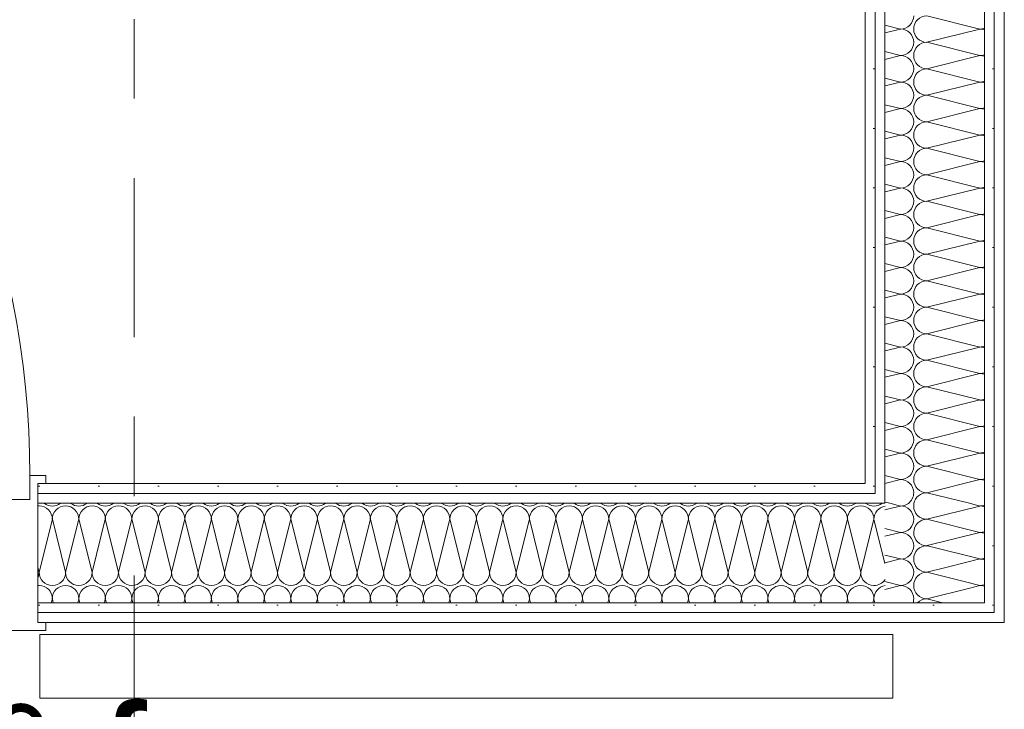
# Model space of a CAD drawing. Header units: metres. Extents: x -167 to 262, y -186 to 508.
# Tile 144 of 207: x 42.608 to 43.846, y 38.923 to 39.791. Entities that reach past the tile are written whole.
import ezdxf
from ezdxf.enums import TextEntityAlignment as Align

# ---------------------------------------------------------------- set-up
doc = ezdxf.new("R2010")
doc.units = ezdxf.units.M
doc.header["$MEASUREMENT"] = 0
doc.linetypes.add('Raster', pattern=[0.4, 0.2, -0.1, 0, -0.1])
for name, color, linetype in [('10 Wand außen', 7, 'Continuous'), ('50 Staffage', 7, 'Continuous'), ('60 Auffüllung', 7, 'Continuous'), ('90 Achsraster', 7, 'Continuous'), ('94 Genehmigungsplanung Bemaßung', 7, 'Continuous')]:
    doc.layers.add(name, color=color, linetype=linetype)
doc.styles.add('ERSTELLTER_STIL_1', font='arial.ttf')
doc.styles.add('ERSTELLTER_STIL_2', font='arial.ttf')
doc.dimstyles.new('ERSTELLTER_STIL__1', dxfattribs={"dimtxt": 0.25, "dimasz": 0.19, "dimexe": 0.18, "dimexo": 0.1, "dimgap": 0, "dimtad": 1, "dimtih": 1, "dimtoh": 1, "dimzin": 0, "dimdsep": 46, "dimtxsty": 'ERSTELLTER_STIL_1', "dimblk": 'ARROWHEAD_6', "dimblk1": 'ARROWHEAD_6', "dimblk2": 'ARROWHEAD_6', "dimcen": 0.09, "dimclrd": 7, "dimclre": 7, "dimclrt": 7, "dimazin": 0, "dimtfac": 1, "dimtdec": 4, "dimtmove": 0, "dimatfit": 3, "dimfxl": 1, "dimtolj": 1, "dimtzin": 0, "dimarcsym": 0})
pattern_1 = [(0, (27236.132094, 33357.27905), (0, 0.075), [0, -0.075])]

# ---------------------------------------------------------------- blocks, each defined once
blk = doc.blocks.new('*X92', base_point=(27236.1321, 33357.279))
at = {"layer": '10 Wand außen', "color": 8, "linetype": 'Continuous', "lineweight": 18}
for p, q in [((43.7026, 39.1758), (43.696, 39.1742)), ((43.7154, 39.1457), (43.696, 39.1506)), ((43.7154, 39.1457), (43.696, 39.1409)), ((43.7492, 39.1292), (43.7488, 39.129)), ((43.7496, 39.1288), (43.7488, 39.129)), ((43.7154, 39.1124), (43.696, 39.1172)), ((43.7154, 39.1124), (43.696, 39.1075)), ((43.7759, 39.1025), (43.7488, 39.0957)), ((43.794, 39.0844), (43.7488, 39.0957)), ((43.7154, 39.079), (43.696, 39.0839)), ((43.7154, 39.079), (43.696, 39.0742)), ((43.8026, 39.0758), (43.7488, 39.0624)), ((43.7688, 39.0574), (43.7488, 39.0624))]:
    blk.add_line(p, q, dxfattribs=at)
for centre, start, end in [((43.7154, 39.1624), 270, 316.4583), ((43.7154, 39.129), 0, 90), ((43.7488, 39.1457), 177.9732, 180), ((43.7488, 39.1457), 180, 270), ((43.7154, 39.129), 270, 0), ((43.7488, 39.1124), 90, 180), ((43.7154, 39.0957), 0, 90), ((43.7488, 39.1124), 180, 270), ((43.7154, 39.0957), 270, 0), ((43.7488, 39.079), 90, 180), ((43.7154, 39.0624), 0, 90), ((43.7488, 39.079), 180, 270), ((43.7154, 39.0624), 342.5002, 0), ((43.7488, 39.0457), 90, 135.6293)]:
    blk.add_arc(centre, 0.0167, start, end, dxfattribs=at)
blk = doc.blocks.new('*X93', base_point=(27236.1321, 33357.279))
at = {"layer": '10 Wand außen', "color": 8, "linetype": 'Continuous', "lineweight": 18}
for p, q in [((43.7154, 39.179), (43.7021, 39.1824)), ((43.8154, 39.179), (43.8021, 39.1824)), ((43.7154, 39.179), (43.7026, 39.1758)), ((43.8154, 39.179), (43.7488, 39.1624)), ((43.8154, 39.1457), (43.7488, 39.1624)), ((43.8154, 39.1457), (43.7492, 39.1292)), ((43.8154, 39.1124), (43.7496, 39.1288)), ((43.8154, 39.1124), (43.7759, 39.1025)), ((43.8154, 39.079), (43.794, 39.0844)), ((43.8154, 39.079), (43.8026, 39.0758))]:
    blk.add_line(p, q, dxfattribs=at)
for centre, start, end in [((43.7154, 39.1957), 270, 306.8028), ((43.7488, 39.179), 168.5041, 180), ((43.7154, 39.1624), 0, 90), ((43.7488, 39.179), 180, 270), ((43.8154, 39.1957), 270, 289.6756), ((43.8154, 39.1624), 70.3244, 90), ((43.7154, 39.1624), 316.4583, 0), ((43.7488, 39.1457), 90, 177.9732), ((43.8154, 39.1624), 270, 289.6756), ((43.8154, 39.129), 70.3244, 90), ((43.8154, 39.129), 270, 289.6756), ((43.8154, 39.0957), 70.3244, 90), ((43.8154, 39.0957), 270, 289.6756), ((43.8154, 39.0624), 70.3244, 90)]:
    blk.add_arc(centre, 0.0167, start, end, dxfattribs=at)
blk = doc.blocks.new('*X94', base_point=(27236.1321, 33357.279))
at = {"layer": '10 Wand außen', "color": 8, "linetype": 'Continuous', "lineweight": 18}
for p, q in [((43.8154, 39.779), (43.7488, 39.7957)), ((43.7154, 39.779), (43.696, 39.7839)), ((43.7154, 39.779), (43.696, 39.7742)), ((43.8154, 39.779), (43.7488, 39.7624)), ((43.7154, 39.7457), (43.696, 39.7506)), ((43.8154, 39.7457), (43.7488, 39.7624)), ((43.7154, 39.7457), (43.696, 39.7409)), ((43.8154, 39.7457), (43.7488, 39.729)), ((43.8154, 39.7124), (43.7488, 39.729)), ((43.7154, 39.7124), (43.696, 39.7172)), ((43.7154, 39.7124), (43.696, 39.7075)), ((43.8154, 39.7124), (43.7488, 39.6957)), ((43.8154, 39.679), (43.7488, 39.6957)), ((43.7154, 39.679), (43.696, 39.6839)), ((43.7154, 39.679), (43.696, 39.6742)), ((43.8154, 39.679), (43.7488, 39.6624)), ((43.8154, 39.6457), (43.7488, 39.6624)), ((43.7154, 39.6457), (43.696, 39.6506)), ((43.7154, 39.6457), (43.696, 39.6409)), ((43.8154, 39.6457), (43.7488, 39.629)), ((43.8154, 39.6124), (43.7488, 39.629)), ((43.7154, 39.6124), (43.696, 39.6172)), ((43.7154, 39.6124), (43.696, 39.6075)), ((43.8154, 39.6124), (43.7488, 39.5957)), ((43.8154, 39.579), (43.7488, 39.5957)), ((43.7154, 39.579), (43.696, 39.5839)), ((43.7154, 39.579), (43.696, 39.5742)), ((43.8154, 39.579), (43.7488, 39.5624)), ((43.8154, 39.5457), (43.7488, 39.5624)), ((43.7154, 39.5457), (43.696, 39.5506)), ((43.7154, 39.5457), (43.696, 39.5409)), ((43.8154, 39.5457), (43.7488, 39.529)), ((43.8154, 39.5124), (43.7488, 39.529)), ((43.7154, 39.5124), (43.696, 39.5172)), ((43.7154, 39.5124), (43.696, 39.5075)), ((43.8154, 39.5124), (43.7488, 39.4957)), ((43.8154, 39.479), (43.7488, 39.4957)), ((43.7154, 39.479), (43.696, 39.4839)), ((43.7154, 39.479), (43.696, 39.4742)), ((43.8154, 39.479), (43.7488, 39.4624)), ((43.8154, 39.4457), (43.7488, 39.4624)), ((43.7154, 39.4457), (43.696, 39.4506)), ((43.7154, 39.4457), (43.696, 39.4409)), ((43.8154, 39.4457), (43.7488, 39.429)), ((43.8154, 39.4124), (43.7488, 39.429)), ((43.7154, 39.4124), (43.696, 39.4172)), ((43.7154, 39.4124), (43.696, 39.4075)), ((43.8154, 39.4124), (43.7488, 39.3957)), ((43.8154, 39.379), (43.7488, 39.3957)), ((43.7154, 39.379), (43.696, 39.3839)), ((43.7154, 39.379), (43.696, 39.3742)), ((43.8154, 39.379), (43.7488, 39.3624)), ((43.8154, 39.3457), (43.7488, 39.3624)), ((43.7154, 39.3457), (43.696, 39.3506)), ((43.7154, 39.3457), (43.696, 39.3409)), ((43.8154, 39.3457), (43.7488, 39.329)), ((43.7154, 39.3124), (43.696, 39.3172)), ((43.8154, 39.3124), (43.7488, 39.329)), ((43.7154, 39.3124), (43.696, 39.3075)), ((43.8154, 39.3124), (43.7488, 39.2957)), ((43.8154, 39.279), (43.7488, 39.2957)), ((43.7154, 39.279), (43.696, 39.2839)), ((43.7154, 39.279), (43.696, 39.2742)), ((43.8154, 39.279), (43.7488, 39.2624)), ((43.8154, 39.2457), (43.7488, 39.2624)), ((43.7154, 39.2457), (43.696, 39.2506)), ((43.7154, 39.2457), (43.696, 39.2409)), ((43.8154, 39.2457), (43.7488, 39.229)), ((43.8154, 39.2124), (43.7488, 39.229)), ((43.7154, 39.2124), (43.696, 39.2172)), ((43.7154, 39.2124), (43.696, 39.2075)), ((43.8154, 39.2124), (43.7488, 39.1957)), ((43.8021, 39.1824), (43.7488, 39.1957)), ((43.7021, 39.1824), (43.696, 39.1839))]:
    blk.add_line(p, q, dxfattribs=at)
for centre, start, end in [((43.7154, 39.7957), 270, 0), ((43.7488, 39.779), 90, 180), ((43.7154, 39.7624), 0, 90), ((43.7488, 39.779), 180, 270), ((43.8154, 39.7957), 270, 289.6756), ((43.8154, 39.7624), 70.3244, 90), ((43.7154, 39.7624), 270, 0), ((43.7488, 39.7457), 90, 180), ((43.7154, 39.729), 0, 90), ((43.7488, 39.7457), 180, 270), ((43.8154, 39.7624), 270, 289.6756), ((43.8154, 39.729), 70.3244, 90), ((43.7154, 39.729), 270, 0), ((43.7488, 39.7124), 90, 180), ((43.8154, 39.729), 270, 289.6756), ((43.7154, 39.6957), 0, 90), ((43.7488, 39.7124), 180, 270), ((43.8154, 39.6957), 70.3244, 90), ((43.7154, 39.6957), 270, 0), ((43.7488, 39.679), 90, 180), ((43.7154, 39.6624), 0, 90), ((43.7488, 39.679), 180, 270), ((43.8154, 39.6957), 270, 289.6756), ((43.8154, 39.6624), 70.3244, 90), ((43.7154, 39.6624), 270, 0), ((43.7488, 39.6457), 90, 180), ((43.7154, 39.629), 0, 90), ((43.7488, 39.6457), 180, 270), ((43.8154, 39.6624), 270, 289.6756), ((43.8154, 39.629), 70.3244, 90), ((43.7154, 39.629), 270, 0), ((43.7488, 39.6124), 90, 180), ((43.7154, 39.5957), 0, 90), ((43.7488, 39.6124), 180, 270), ((43.8154, 39.629), 270, 289.6756), ((43.8154, 39.5957), 70.3244, 90), ((43.7154, 39.5957), 270, 0), ((43.7488, 39.579), 90, 180), ((43.7154, 39.5624), 0, 90), ((43.7488, 39.579), 180, 270), ((43.8154, 39.5957), 270, 289.6756), ((43.8154, 39.5624), 70.3244, 90), ((43.7154, 39.5624), 270, 0), ((43.7488, 39.5457), 90, 180), ((43.7154, 39.529), 0, 90), ((43.7488, 39.5457), 180, 270), ((43.8154, 39.5624), 270, 289.6756), ((43.8154, 39.529), 70.3244, 90), ((43.7154, 39.529), 270, 0), ((43.7488, 39.5124), 90, 180), ((43.7154, 39.4957), 0, 90), ((43.7488, 39.5124), 180, 270), ((43.8154, 39.529), 270, 289.6756), ((43.8154, 39.4957), 70.3244, 90), ((43.7154, 39.4957), 270, 0), ((43.7488, 39.479), 90, 180), ((43.7154, 39.4624), 0, 90), ((43.7488, 39.479), 180, 270), ((43.8154, 39.4957), 270, 289.6756), ((43.8154, 39.4624), 70.3244, 90), ((43.7154, 39.4624), 270, 0), ((43.7488, 39.4457), 90, 180), ((43.7154, 39.429), 0, 90), ((43.7488, 39.4457), 180, 270), ((43.8154, 39.4624), 270, 289.6756), ((43.8154, 39.429), 70.3244, 90), ((43.7154, 39.429), 270, 0), ((43.7488, 39.4124), 90, 180), ((43.7154, 39.3957), 0, 90), ((43.7488, 39.4124), 180, 270), ((43.8154, 39.429), 270, 289.6756), ((43.8154, 39.3957), 70.3244, 90), ((43.7154, 39.3957), 270, 0), ((43.7488, 39.379), 90, 180), ((43.7154, 39.3624), 0, 90), ((43.7488, 39.379), 180, 270), ((43.8154, 39.3957), 270, 289.6756), ((43.8154, 39.3624), 70.3244, 90), ((43.7154, 39.3624), 270, 0), ((43.7488, 39.3457), 90, 180), ((43.7154, 39.329), 0, 90), ((43.7488, 39.3457), 180, 270), ((43.8154, 39.3624), 270, 289.6756), ((43.8154, 39.329), 70.3244, 90), ((43.7154, 39.329), 270, 0), ((43.7488, 39.3124), 90, 180), ((43.7154, 39.2957), 0, 90), ((43.7488, 39.3124), 180, 270), ((43.8154, 39.329), 270, 289.6756), ((43.8154, 39.2957), 70.3244, 90), ((43.7154, 39.2957), 270, 0), ((43.7488, 39.279), 90, 180), ((43.8154, 39.2957), 270, 289.6756), ((43.7154, 39.2624), 0, 90), ((43.7488, 39.279), 180, 270), ((43.8154, 39.2624), 70.3244, 90), ((43.7154, 39.2624), 270, 0), ((43.7488, 39.2457), 90, 180), ((43.7154, 39.229), 0, 90), ((43.7488, 39.2457), 180, 270), ((43.8154, 39.2624), 270, 289.6756), ((43.8154, 39.229), 70.3244, 90), ((43.7154, 39.229), 270, 0), ((43.7488, 39.2124), 90, 180), ((43.7154, 39.1957), 0, 90), ((43.7488, 39.2124), 180, 270), ((43.8154, 39.229), 270, 289.6756), ((43.8154, 39.1957), 70.3244, 90), ((43.7154, 39.1957), 306.8028, 0), ((43.7488, 39.179), 90, 168.5041)]:
    blk.add_arc(centre, 0.0167, start, end, dxfattribs=at)
blk = doc.blocks.new('*X96', base_point=(27236.1321, 33357.279))
at = {"layer": '10 Wand außen', "color": 8, "linetype": 'Continuous', "lineweight": 18}
for p, q in [((42.6321, 39.0957), (42.6488, 39.1624)), ((42.6654, 39.0957), (42.6488, 39.1624)), ((42.6654, 39.0957), (42.6821, 39.1624)), ((42.6988, 39.0957), (42.6821, 39.1624)), ((42.6988, 39.0957), (42.7154, 39.1624)), ((42.7321, 39.0957), (42.7154, 39.1624)), ((42.7321, 39.0957), (42.7488, 39.1624)), ((42.7654, 39.0957), (42.7488, 39.1624)), ((42.7654, 39.0957), (42.7821, 39.1624)), ((42.7988, 39.0957), (42.7821, 39.1624)), ((42.7988, 39.0957), (42.8154, 39.1624)), ((42.8321, 39.0957), (42.8154, 39.1624)), ((42.8321, 39.0957), (42.8488, 39.1624)), ((42.8654, 39.0957), (42.8488, 39.1624)), ((42.8654, 39.0957), (42.8821, 39.1624)), ((42.8988, 39.0957), (42.8821, 39.1624)), ((42.8988, 39.0957), (42.9154, 39.1624)), ((42.9321, 39.0957), (42.9154, 39.1624)), ((42.9321, 39.0957), (42.9488, 39.1624)), ((42.9654, 39.0957), (42.9488, 39.1624)), ((42.9654, 39.0957), (42.9821, 39.1624)), ((42.9988, 39.0957), (42.9821, 39.1624)), ((42.9988, 39.0957), (43.0154, 39.1624)), ((43.0321, 39.0957), (43.0154, 39.1624)), ((43.0321, 39.0957), (43.0488, 39.1624)), ((43.0654, 39.0957), (43.0488, 39.1624)), ((43.0654, 39.0957), (43.0821, 39.1624)), ((43.0988, 39.0957), (43.0821, 39.1624)), ((43.0988, 39.0957), (43.1154, 39.1624)), ((43.1321, 39.0957), (43.1154, 39.1624)), ((43.1321, 39.0957), (43.1488, 39.1624)), ((43.1654, 39.0957), (43.1488, 39.1624)), ((43.1654, 39.0957), (43.1821, 39.1624)), ((43.1988, 39.0957), (43.1821, 39.1624)), ((43.1988, 39.0957), (43.2154, 39.1624)), ((43.2321, 39.0957), (43.2154, 39.1624)), ((43.2321, 39.0957), (43.2488, 39.1624)), ((43.2654, 39.0957), (43.2488, 39.1624)), ((43.2654, 39.0957), (43.2821, 39.1624)), ((43.2988, 39.0957), (43.2821, 39.1624)), ((43.2988, 39.0957), (43.3154, 39.1624)), ((43.3321, 39.0957), (43.3154, 39.1624)), ((43.3321, 39.0957), (43.3488, 39.1624)), ((43.3654, 39.0957), (43.3488, 39.1624)), ((43.3654, 39.0957), (43.3821, 39.1624)), ((43.3988, 39.0957), (43.3821, 39.1624)), ((43.3988, 39.0957), (43.4154, 39.1624)), ((43.4321, 39.0957), (43.4154, 39.1624)), ((43.4321, 39.0957), (43.4488, 39.1624)), ((43.4654, 39.0957), (43.4488, 39.1624)), ((43.4654, 39.0957), (43.4821, 39.1624)), ((43.4988, 39.0957), (43.4821, 39.1624)), ((43.4988, 39.0957), (43.5154, 39.1624)), ((43.5321, 39.0957), (43.5154, 39.1624)), ((43.5321, 39.0957), (43.5488, 39.1624)), ((43.5654, 39.0957), (43.5488, 39.1624)), ((43.5654, 39.0957), (43.5821, 39.1624)), ((43.5988, 39.0957), (43.5821, 39.1624)), ((43.5988, 39.0957), (43.6154, 39.1624)), ((43.6321, 39.0957), (43.6154, 39.1624)), ((43.6321, 39.0957), (43.6488, 39.1624)), ((43.6654, 39.0957), (43.6488, 39.1624)), ((43.6654, 39.0957), (43.6821, 39.1624)), ((43.696, 39.1066), (43.6821, 39.1624)), ((42.6321, 39.0957), (42.6306, 39.1016)), ((42.6475, 39.0574), (42.6488, 39.0624)), ((42.65, 39.0574), (42.6488, 39.0624)), ((42.6808, 39.0574), (42.6821, 39.0624)), ((42.6833, 39.0574), (42.6821, 39.0624)), ((42.7142, 39.0574), (42.7154, 39.0624)), ((42.7167, 39.0574), (42.7154, 39.0624)), ((42.7475, 39.0574), (42.7488, 39.0624)), ((42.75, 39.0574), (42.7488, 39.0624)), ((42.7808, 39.0574), (42.7821, 39.0624)), ((42.7833, 39.0574), (42.7821, 39.0624)), ((42.8142, 39.0574), (42.8154, 39.0624)), ((42.8167, 39.0574), (42.8154, 39.0624)), ((42.8475, 39.0574), (42.8488, 39.0624)), ((42.85, 39.0574), (42.8488, 39.0624)), ((42.8808, 39.0574), (42.8821, 39.0624)), ((42.8833, 39.0574), (42.8821, 39.0624)), ((42.9142, 39.0574), (42.9154, 39.0624)), ((42.9167, 39.0574), (42.9154, 39.0624)), ((42.9475, 39.0574), (42.9488, 39.0624)), ((42.95, 39.0574), (42.9488, 39.0624)), ((42.9808, 39.0574), (42.9821, 39.0624)), ((42.9833, 39.0574), (42.9821, 39.0624)), ((43.0142, 39.0574), (43.0154, 39.0624)), ((43.0167, 39.0574), (43.0154, 39.0624)), ((43.0475, 39.0574), (43.0488, 39.0624)), ((43.05, 39.0574), (43.0488, 39.0624)), ((43.0808, 39.0574), (43.0821, 39.0624)), ((43.0833, 39.0574), (43.0821, 39.0624)), ((43.1142, 39.0574), (43.1154, 39.0624)), ((43.1167, 39.0574), (43.1154, 39.0624)), ((43.1475, 39.0574), (43.1488, 39.0624)), ((43.15, 39.0574), (43.1488, 39.0624)), ((43.1808, 39.0574), (43.1821, 39.0624)), ((43.1833, 39.0574), (43.1821, 39.0624)), ((43.2142, 39.0574), (43.2154, 39.0624)), ((43.2167, 39.0574), (43.2154, 39.0624)), ((43.2475, 39.0574), (43.2488, 39.0624)), ((43.25, 39.0574), (43.2488, 39.0624)), ((43.2808, 39.0574), (43.2821, 39.0624)), ((43.2833, 39.0574), (43.2821, 39.0624)), ((43.3142, 39.0574), (43.3154, 39.0624)), ((43.3167, 39.0574), (43.3154, 39.0624)), ((43.3475, 39.0574), (43.3488, 39.0624)), ((43.35, 39.0574), (43.3488, 39.0624)), ((43.3808, 39.0574), (43.3821, 39.0624)), ((43.3833, 39.0574), (43.3821, 39.0624)), ((43.4142, 39.0574), (43.4154, 39.0624)), ((43.4167, 39.0574), (43.4154, 39.0624)), ((43.4475, 39.0574), (43.4488, 39.0624)), ((43.45, 39.0574), (43.4488, 39.0624)), ((43.4808, 39.0574), (43.4821, 39.0624)), ((43.4833, 39.0574), (43.4821, 39.0624)), ((43.5142, 39.0574), (43.5154, 39.0624)), ((43.5167, 39.0574), (43.5154, 39.0624)), ((43.5475, 39.0574), (43.5488, 39.0624)), ((43.55, 39.0574), (43.5488, 39.0624)), ((43.5808, 39.0574), (43.5821, 39.0624)), ((43.5833, 39.0574), (43.5821, 39.0624)), ((43.6142, 39.0574), (43.6154, 39.0624)), ((43.6167, 39.0574), (43.6154, 39.0624)), ((43.6475, 39.0574), (43.6488, 39.0624)), ((43.65, 39.0574), (43.6488, 39.0624)), ((43.6808, 39.0574), (43.6821, 39.0624)), ((43.6833, 39.0574), (43.6821, 39.0624))]:
    blk.add_line(p, q, dxfattribs=at)
for centre, start, end in [((42.6488, 39.1957), 233.1975, 270), ((42.6488, 39.1957), 270, 306.8025), ((42.6821, 39.1957), 233.1975, 270), ((42.6821, 39.1957), 270, 306.8025), ((42.7154, 39.1957), 233.1975, 270), ((42.7154, 39.1957), 270, 306.8025), ((42.7488, 39.1957), 233.1975, 270), ((42.7488, 39.1957), 270, 306.8025), ((42.7821, 39.1957), 233.1975, 270), ((42.7821, 39.1957), 270, 306.8025), ((42.8154, 39.1957), 233.1975, 270), ((42.8154, 39.1957), 270, 306.8025), ((42.8488, 39.1957), 233.1975, 270), ((42.8488, 39.1957), 270, 306.8025), ((42.8821, 39.1957), 233.1975, 270), ((42.8821, 39.1957), 270, 306.8025), ((42.9154, 39.1957), 233.1975, 270), ((42.9154, 39.1957), 270, 306.8025), ((42.9488, 39.1957), 233.1975, 270), ((42.9488, 39.1957), 270, 306.8025), ((42.9821, 39.1957), 233.1975, 270), ((42.9821, 39.1957), 270, 306.8025), ((43.0154, 39.1957), 233.1975, 270), ((43.0154, 39.1957), 270, 306.8025), ((43.0488, 39.1957), 233.1975, 270), ((43.0488, 39.1957), 270, 306.8025), ((43.0821, 39.1957), 233.1975, 270), ((43.0821, 39.1957), 270, 306.8025), ((43.1154, 39.1957), 233.1975, 270), ((43.1154, 39.1957), 270, 306.8025), ((43.1488, 39.1957), 233.1975, 270), ((43.1488, 39.1957), 270, 306.8025), ((43.1821, 39.1957), 233.1975, 270), ((43.1821, 39.1957), 270, 306.8025), ((43.2154, 39.1957), 233.1975, 270), ((43.2154, 39.1957), 270, 306.8025), ((43.2488, 39.1957), 233.1975, 270), ((43.2488, 39.1957), 270, 306.8025), ((43.2821, 39.1957), 233.1975, 270), ((43.2821, 39.1957), 270, 306.8025), ((43.3154, 39.1957), 233.1975, 270), ((43.3154, 39.1957), 270, 306.8025), ((43.3488, 39.1957), 233.1975, 270), ((43.3488, 39.1957), 270, 306.8025), ((43.3821, 39.1957), 233.1975, 270), ((43.3821, 39.1957), 270, 306.8025), ((43.4154, 39.1957), 233.1975, 270), ((43.4154, 39.1957), 270, 306.8025), ((43.4488, 39.1957), 233.1975, 270), ((43.4488, 39.1957), 270, 306.8025), ((43.4821, 39.1957), 233.1975, 270), ((43.4821, 39.1957), 270, 306.8025), ((43.5154, 39.1957), 233.1975, 270), ((43.5154, 39.1957), 270, 306.8025), ((43.5488, 39.1957), 233.1975, 270), ((43.5488, 39.1957), 270, 306.8025), ((43.5821, 39.1957), 233.1975, 270), ((43.5821, 39.1957), 270, 306.8025), ((43.6154, 39.1957), 233.1975, 270), ((43.6154, 39.1957), 270, 306.8025), ((43.6488, 39.1957), 233.1975, 270), ((43.6488, 39.1957), 270, 306.8025), ((43.6821, 39.1957), 233.1975, 270), ((43.6821, 39.1957), 270, 306.8025), ((42.6321, 39.1624), 90, 95.0208), ((42.6321, 39.1624), 0, 90), ((42.6654, 39.1624), 90, 180), ((42.6654, 39.1624), 0, 90), ((42.6988, 39.1624), 90, 180), ((42.6988, 39.1624), 0, 90), ((42.7321, 39.1624), 90, 180), ((42.7321, 39.1624), 0, 90), ((42.7654, 39.1624), 90, 180), ((42.7654, 39.1624), 0, 90), ((42.7988, 39.1624), 90, 180), ((42.7988, 39.1624), 0, 90), ((42.8321, 39.1624), 90, 180), ((42.8321, 39.1624), 0, 90), ((42.8654, 39.1624), 90, 180), ((42.8654, 39.1624), 0, 90), ((42.8988, 39.1624), 90, 180), ((42.8988, 39.1624), 0, 90), ((42.9321, 39.1624), 90, 180), ((42.9321, 39.1624), 0, 90), ((42.9654, 39.1624), 90, 180), ((42.9654, 39.1624), 0, 90), ((42.9988, 39.1624), 90, 180), ((42.9988, 39.1624), 0, 90), ((43.0321, 39.1624), 90, 180), ((43.0321, 39.1624), 0, 90), ((43.0654, 39.1624), 90, 180), ((43.0654, 39.1624), 0, 90), ((43.0988, 39.1624), 90, 180), ((43.0988, 39.1624), 0, 90), ((43.1321, 39.1624), 90, 180), ((43.1321, 39.1624), 0, 90), ((43.1654, 39.1624), 90, 180), ((43.1654, 39.1624), 0, 90), ((43.1988, 39.1624), 90, 180), ((43.1988, 39.1624), 0, 90), ((43.2321, 39.1624), 90, 180), ((43.2321, 39.1624), 0, 90), ((43.2654, 39.1624), 90, 180), ((43.2654, 39.1624), 0, 90), ((43.2988, 39.1624), 90, 180), ((43.2988, 39.1624), 0, 90), ((43.3321, 39.1624), 90, 180), ((43.3321, 39.1624), 0, 90), ((43.3654, 39.1624), 90, 180), ((43.3654, 39.1624), 0, 90), ((43.3988, 39.1624), 90, 180), ((43.3988, 39.1624), 0, 90), ((43.4321, 39.1624), 90, 180), ((43.4321, 39.1624), 0, 90), ((43.4654, 39.1624), 90, 180), ((43.4654, 39.1624), 0, 90), ((43.4988, 39.1624), 90, 180), ((43.4988, 39.1624), 0, 90), ((43.5321, 39.1624), 90, 180), ((43.5321, 39.1624), 0, 90), ((43.5654, 39.1624), 90, 180), ((43.5654, 39.1624), 0, 90), ((43.5988, 39.1624), 90, 180), ((43.5988, 39.1624), 0, 90), ((43.6321, 39.1624), 90, 180), ((43.6321, 39.1624), 0, 90), ((43.6654, 39.1624), 90, 180), ((43.6654, 39.1624), 0, 90), ((43.6988, 39.1624), 99.3988, 180), ((42.6154, 39.0957), 335.8507, 0), ((42.6488, 39.0957), 180, 270), ((42.6488, 39.0957), 270, 0), ((42.6821, 39.0957), 180, 270), ((42.6821, 39.0957), 270, 0), ((42.7154, 39.0957), 180, 270), ((42.7154, 39.0957), 270, 0), ((42.7488, 39.0957), 180, 270), ((42.7488, 39.0957), 270, 0), ((42.7821, 39.0957), 180, 270), ((42.7821, 39.0957), 270, 0), ((42.8154, 39.0957), 180, 270), ((42.8154, 39.0957), 270, 0), ((42.8488, 39.0957), 180, 270), ((42.8488, 39.0957), 270, 0), ((42.8821, 39.0957), 180, 270), ((42.8821, 39.0957), 270, 0), ((42.9154, 39.0957), 180, 270), ((42.9154, 39.0957), 270, 0), ((42.9488, 39.0957), 180, 270), ((42.9488, 39.0957), 270, 0), ((42.9821, 39.0957), 180, 270), ((42.9821, 39.0957), 270, 0), ((43.0154, 39.0957), 180, 270), ((43.0154, 39.0957), 270, 0), ((43.0488, 39.0957), 180, 270), ((43.0488, 39.0957), 270, 0), ((43.0821, 39.0957), 180, 270), ((43.0821, 39.0957), 270, 0), ((43.1154, 39.0957), 180, 270), ((43.1154, 39.0957), 270, 0), ((43.1488, 39.0957), 180, 270), ((43.1488, 39.0957), 270, 0), ((43.1821, 39.0957), 180, 270), ((43.1821, 39.0957), 270, 0), ((43.2154, 39.0957), 180, 270), ((43.2154, 39.0957), 270, 0), ((43.2488, 39.0957), 180, 270), ((43.2488, 39.0957), 270, 0), ((43.2821, 39.0957), 180, 270), ((43.2821, 39.0957), 270, 0), ((43.3154, 39.0957), 180, 270), ((43.3154, 39.0957), 270, 0), ((43.3488, 39.0957), 180, 270), ((43.3488, 39.0957), 270, 0), ((43.3821, 39.0957), 180, 270), ((43.3821, 39.0957), 270, 0), ((43.4154, 39.0957), 180, 270), ((43.4154, 39.0957), 270, 0), ((43.4488, 39.0957), 180, 270), ((43.4488, 39.0957), 270, 0), ((43.4821, 39.0957), 180, 270), ((43.4821, 39.0957), 270, 0), ((43.5154, 39.0957), 180, 270), ((43.5154, 39.0957), 270, 0), ((43.5488, 39.0957), 180, 270), ((43.5488, 39.0957), 270, 0), ((43.5821, 39.0957), 180, 270), ((43.5821, 39.0957), 270, 0), ((43.6154, 39.0957), 180, 270), ((43.6154, 39.0957), 270, 0), ((43.6488, 39.0957), 180, 270), ((43.6488, 39.0957), 270, 0), ((43.6821, 39.0957), 180, 270), ((43.6821, 39.0957), 270, 326.7927), ((42.6321, 39.0624), 90, 95.0208), ((42.6321, 39.0624), 0, 90), ((42.6654, 39.0624), 90, 180), ((42.6654, 39.0624), 0, 90), ((42.6988, 39.0624), 90, 180), ((42.6988, 39.0624), 0, 90), ((42.7321, 39.0624), 90, 180), ((42.7321, 39.0624), 0, 90), ((42.7654, 39.0624), 90, 180), ((42.7654, 39.0624), 0, 90), ((42.7988, 39.0624), 90, 180), ((42.7988, 39.0624), 0, 90), ((42.8321, 39.0624), 90, 180), ((42.8321, 39.0624), 0, 90), ((42.8654, 39.0624), 90, 180), ((42.8654, 39.0624), 0, 90), ((42.8988, 39.0624), 90, 180), ((42.8988, 39.0624), 0, 90), ((42.9321, 39.0624), 90, 180), ((42.9321, 39.0624), 0, 90), ((42.9654, 39.0624), 90, 180), ((42.9654, 39.0624), 0, 90), ((42.9988, 39.0624), 90, 180), ((42.9988, 39.0624), 0, 90), ((43.0321, 39.0624), 90, 180), ((43.0321, 39.0624), 0, 90), ((43.0654, 39.0624), 90, 180), ((43.0654, 39.0624), 0, 90), ((43.0988, 39.0624), 90, 180), ((43.0988, 39.0624), 0, 90), ((43.1321, 39.0624), 90, 180), ((43.1321, 39.0624), 0, 90), ((43.1654, 39.0624), 90, 180), ((43.1654, 39.0624), 0, 90), ((43.1988, 39.0624), 90, 180), ((43.1988, 39.0624), 0, 90), ((43.2321, 39.0624), 90, 180), ((43.2321, 39.0624), 0, 90), ((43.2654, 39.0624), 90, 180), ((43.2654, 39.0624), 0, 90), ((43.2988, 39.0624), 90, 180), ((43.2988, 39.0624), 0, 90), ((43.3321, 39.0624), 90, 180), ((43.3321, 39.0624), 0, 90), ((43.3654, 39.0624), 90, 180), ((43.3654, 39.0624), 0, 90), ((43.3988, 39.0624), 90, 180), ((43.3988, 39.0624), 0, 90), ((43.4321, 39.0624), 90, 180), ((43.4321, 39.0624), 0, 90), ((43.4654, 39.0624), 90, 180), ((43.4654, 39.0624), 0, 90), ((43.4988, 39.0624), 90, 180), ((43.4988, 39.0624), 0, 90), ((43.5321, 39.0624), 90, 180), ((43.5321, 39.0624), 0, 90), ((43.5654, 39.0624), 90, 180), ((43.5654, 39.0624), 0, 90), ((43.5988, 39.0624), 90, 180), ((43.5988, 39.0624), 0, 90), ((43.6321, 39.0624), 90, 180), ((43.6321, 39.0624), 0, 90), ((43.6654, 39.0624), 90, 180), ((43.6654, 39.0624), 0, 90), ((43.6988, 39.0624), 99.3988, 180)]:
    blk.add_arc(centre, 0.0167, start, end, dxfattribs=at)
blk = doc.blocks.new('Zargentür 1-Fl 27_8')
at = {"layer": '10 Wand außen', "color": 7, "linetype": 'Continuous', "lineweight": 18}
for p, q in [((-0.5575, 0.01), (-0.5775, 0.01)), ((-0.5775, 0.01), (-0.5775, 0)), ((-0.5575, -0.02), (-0.5575, 0.01)), ((-0.5775, 0), (-0.5675, 0)), ((-0.5675, 0), (-0.5675, -0.175)), ((-0.5275, -0.02), (-0.5575, -0.02)), ((-0.5675, -0.175), (-0.5775, -0.175)), ((-0.5775, -0.175), (-0.5775, -0.185)), ((-0.5775, -0.185), (-0.5275, -0.185))]:
    blk.add_line(p, q, dxfattribs=at)
at = {"layer": '10 Wand außen', "color": 7, "linetype": 'Continuous', "lineweight": 13}
for p, q in [((-0.5675, 0), (-0.5675, -0.0125)), ((-0.5675, 0), (-0.5675, -0.0125)), ((-0.5675, -0.0125), (-0.5675, -0.025)), ((-0.5675, -0.0125), (-0.5675, -0.025)), ((-0.5675, -0.025), (-0.5675, -0.15)), ((-0.5675, -0.025), (-0.5675, -0.15)), ((-0.5675, -0.15), (-0.5675, -0.1625)), ((-0.5675, -0.15), (-0.5675, -0.1625)), ((-0.5675, -0.1625), (-0.5675, -0.175)), ((-0.5675, -0.1625), (-0.5675, -0.175))]:
    blk.add_line(p, q, dxfattribs=at)
blk.add_arc((0.5575, 0.01), 1.115, 5, 180, dxfattribs=at)
blk = doc.blocks.new('T Marker 27_12')
at = {"layer": '10 Wand außen', "color": 7, "lineweight": 13, "insert": (0.7069, 0.2557), "char_height": 0.15, "attachment_point": 7, "rotation": 180, "style": 'ERSTELLTER_STIL_1'}
blk.add_mtext('\\A1;{\\pql;\\pt0;\\fArial|b0|i0|c0|p0;\\W1.000000;I-Tür 11- 180° fs\\fArial|b0|i0|c0|p0;\\W1.000000;\\fArial|b0|i0|c0|p0;\\W1.000000;\\fArial|b0|i0|c0|p0;\\W1.000000;}', dxfattribs=at)
blk = doc.blocks.new('Standard-Rastermarker_137')
at = {"layer": '90 Achsraster', "color": 14, "linetype": 'Raster', "lineweight": 18, "true_color": 0xa80000}
blk.add_line((1, 0), (24.7309, 0), dxfattribs=at)
at = {"layer": '90 Achsraster', "color": 14, "lineweight": 18, "true_color": 0xa80000, "style": 'ERSTELLTER_STIL_2'}
for tag, p in [('AC_MarkerText_1_0', (-0.5686, -0.0686)), ('AC_MarkerText_1_1', (25.8623, -0.0686))]:
    blk.add_attdef(tag, text='', height=0.3, rotation=90, dxfattribs=at).set_placement(p, align=Align.TOP_CENTER)
blk = doc.blocks.new('Heizkörper 4 27_2')
at = {"layer": '50 Staffage', "color": 7, "linetype": 'Continuous', "lineweight": 13}
for p, q in [((0, 0.08), (1.0728, 0.08)), ((0, 0), (0, 0.08)), ((1.0728, 0.08), (1.0728, 0)), ((1.0728, 0), (0, 0))]:
    blk.add_line(p, q, dxfattribs=at)
blk = doc.blocks.new('*D476', base_point=(27236.1321, 33357.279))
at = {"layer": '94 Genehmigungsplanung Bemaßung', "color": 7, "linetype": 'Continuous', "lineweight": 13}
for p, q in [((38.2411, 45.7456), (38.2411, 46.1206)), ((57.8425, 45.7456), (57.8425, 46.1206)), ((38.3411, 46.0331), (38.1411, 45.8331)), ((57.9425, 46.0331), (57.7425, 45.8331)), ((38.2411, 45.9331), (57.8425, 45.9331))]:
    blk.add_line(p, q, dxfattribs=at)
at = {"layer": '94 Genehmigungsplanung Bemaßung', "color": 7, "lineweight": 13, "char_height": 0.25, "attachment_point": 7, "style": 'ERSTELLTER_STIL_1'}
for s, insert in [('\\A1;{\\pql;\\fArial|b0|i0|c0|p0;\\W1.000000;19,60}', (47.4221, 45.9831)), ('\\A1;{\\pql;\\fArial|b0|i0|c0|p0;\\W1.000000;32}', (57.3611, 45.9831))]:
    blk.add_mtext(s, dxfattribs=dict(at, insert=insert))
blk = doc.blocks.new('ARROWHEAD_6')
at = {"color": 0, "linetype": 'Continuous', "lineweight": 0}
for p, q in [((-0.5, -0.5), (0.5, 0.5)), ((0, 0), (-1, 0))]:
    blk.add_line(p, q, dxfattribs=at)

msp = doc.modelspace()

# ---------------------------------------------------------------- hatches: boundary and pattern name
at = {"layer": '10 Wand außen', "linetype": 'Continuous', "lineweight": 13, "true_color": 0x000100}
h = msp.add_hatch(dxfattribs=at)
h.set_pattern_fill('Gipskarton_0001', color=98, style=0, pattern_type=2)
h.set_pattern_definition(pattern_1)
h.paths.add_polyline_path([(43.8335, 41.1002), (43.8335, 39.0449), (43.846, 39.0449), (43.846, 41.1002)])
h = msp.add_hatch(dxfattribs=at)
h.set_pattern_fill('Gipskarton_0001', color=98, style=0, pattern_type=2)
h.set_pattern_definition(pattern_1)
h.paths.add_polyline_path([(43.821, 41.0877), (43.821, 39.0574), (43.8335, 39.0574), (43.8335, 41.0877)])
h = msp.add_hatch(dxfattribs=at)
h.set_pattern_fill('Gipskarton_0001', color=98, style=0, pattern_type=2)
h.set_pattern_definition(pattern_1)
h.paths.add_polyline_path([(43.6835, 40.9502), (43.6835, 39.1949), (43.696, 39.1949), (43.696, 40.9502)])
h = msp.add_hatch(dxfattribs=at)
h.set_pattern_fill('Gipskarton_0001', color=98, style=0, pattern_type=2)
h.set_pattern_definition(pattern_1)
h.paths.add_polyline_path([(43.671, 40.9377), (43.671, 39.2074), (43.6835, 39.2074), (43.6835, 40.9377)])
h = msp.add_hatch(dxfattribs=at)
h.set_pattern_fill('Gipskarton_0001', color=98, style=0, pattern_type=2)
h.set_pattern_definition(pattern_1)
h.paths.add_polyline_path([(42.6306, 39.1949), (43.671, 39.1949), (43.671, 39.2074), (42.6306, 39.2074)])
h = msp.add_hatch(dxfattribs=at)
h.set_pattern_fill('Gipskarton_0001', color=98, style=0, pattern_type=2)
h.set_pattern_definition(pattern_1)
h.paths.add_polyline_path([(43.671, 39.1949), (43.6835, 39.1949), (43.671, 39.2074)])
h = msp.add_hatch(dxfattribs=at)
h.set_pattern_fill('Gipskarton_0001', color=98, style=0, pattern_type=2)
h.set_pattern_definition(pattern_1)
h.paths.add_polyline_path([(43.671, 39.2074), (43.6835, 39.1949), (43.6835, 39.2074)])
h = msp.add_hatch(dxfattribs=at)
h.set_pattern_fill('Gipskarton_0001', color=98, style=0, pattern_type=2)
h.set_pattern_definition(pattern_1)
h.paths.add_polyline_path([(43.6835, 39.1949), (42.6306, 39.1949), (42.6306, 39.1824), (43.6835, 39.1824)])
h = msp.add_hatch(dxfattribs=at)
h.set_pattern_fill('Gipskarton_0001', color=98, style=0, pattern_type=2)
h.set_pattern_definition(pattern_1)
h.paths.add_polyline_path([(43.6835, 39.1824), (43.696, 39.1824), (43.6835, 39.1949)])
h = msp.add_hatch(dxfattribs=at)
h.set_pattern_fill('Gipskarton_0001', color=98, style=0, pattern_type=2)
h.set_pattern_definition(pattern_1)
h.paths.add_polyline_path([(43.6835, 39.1949), (43.696, 39.1824), (43.696, 39.1949)])
h = msp.add_hatch(dxfattribs=at)
h.set_pattern_fill('Gipskarton_0001', color=98, style=0, pattern_type=2)
h.set_pattern_definition(pattern_1)
h.paths.add_polyline_path([(43.821, 39.0574), (42.6306, 39.0574), (42.6306, 39.0449), (43.821, 39.0449)])
h = msp.add_hatch(dxfattribs=at)
h.set_pattern_fill('Gipskarton_0001', color=98, style=0, pattern_type=2)
h.set_pattern_definition(pattern_1)
h.paths.add_polyline_path([(43.821, 39.0449), (43.8335, 39.0449), (43.821, 39.0574)])
h = msp.add_hatch(dxfattribs=at)
h.set_pattern_fill('Gipskarton_0001', color=98, style=0, pattern_type=2)
h.set_pattern_definition(pattern_1)
h.paths.add_polyline_path([(43.821, 39.0574), (43.8335, 39.0449), (43.8335, 39.0574)])
h = msp.add_hatch(dxfattribs=at)
h.set_pattern_fill('Gipskarton_0001', color=98, style=0, pattern_type=2)
h.set_pattern_definition(pattern_1)
h.paths.add_polyline_path([(43.8335, 39.0449), (42.6306, 39.0449), (42.6306, 39.0324), (43.8335, 39.0324)])
h = msp.add_hatch(dxfattribs=at)
h.set_pattern_fill('Gipskarton_0001', color=98, style=0, pattern_type=2)
h.set_pattern_definition(pattern_1)
h.paths.add_polyline_path([(43.8335, 39.0324), (43.846, 39.0324), (43.8335, 39.0449)])
h = msp.add_hatch(dxfattribs=at)
h.set_pattern_fill('Gipskarton_0001', color=98, style=0, pattern_type=2)
h.set_pattern_definition(pattern_1)
h.paths.add_polyline_path([(43.8335, 39.0449), (43.846, 39.0324), (43.846, 39.0449)])
at = {"layer": '60 Auffüllung', "linetype": 'Continuous', "lineweight": 18, "true_color": 0xefefef}
h = msp.add_hatch(dxfattribs=at)
h.set_pattern_fill('Erde_1_0001', style=0, pattern_type=2)
h.set_pattern_definition([(0, (27236.1321, 33357.27905), (0, 0.779422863), [0.04875, -0.40125]), (0, (27236.3571, 33357.66876), (0, 0.779422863), [0.04875, -0.40125]), (60, (27236.1321, 33357.27905), (-0.675, 0.389711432), [0.04875, -0.40125]), (60, (27236.5821, 33357.27905), (-0.675, 0.389711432), [0.04875, -0.40125]), (120, (27236.18084, 33357.27905), (0.675, 0.389711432), [0.04875, -0.40125]), (120, (27236.63084, 33357.27905), (0.675, 0.389711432), [0.04875, -0.40125]), (0, (27236.1321, 33357.35405), (0, 0.15), [0, -0.15, 0, -0.225]), (45, (27236.2071, 33357.35405), (-0.1060660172, 0.1060660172), [0, -0.1125, 0, -0.1875])])
h.paths.add_polyline_path([(2.3366, 24.8593), (2.3419, 13.496, 0.033836), (8.8613, 14.0911, 0.026308), (13.8582, 15.1616, -0.024635), (17.3411, 16.2775), (17.3411, 24.6258), (15.3411, 24.6258), (15.3411, 30.4887), (17.3411, 30.4887), (17.3411, 43.9997), (58.1625, 43.9997), (58.1625, 45.7494), (101.6632, 45.7486), (101.6702, 49.0078), (2.342, 49.0078)])
h.paths.add_polyline_path([(9.5982, 27.1903), (4.651, 27.1903), (4.651, 42.9257), (4.651, 43.8257), (9.5982, 43.8257), (9.5982, 42.9257)], flags=0)
h.paths.add_polyline_path([(14.4618, 25.704, -0.414214), (13.8618, 26.304, -0.414214), (14.4618, 26.904, -0.414214), (15.0618, 26.304, -0.414214)], flags=0)

# ---------------------------------------------------------------- linework, layer by layer
at = {"layer": '10 Wand außen', "color": 7, "linetype": 'Continuous', "lineweight": 13}
for p, q in [((43.8335, 39.0574), (43.8335, 41.0877)), ((43.821, 39.1824), (43.821, 40.9627)), ((43.6835, 40.9502), (43.6835, 39.1949)), ((43.696, 40.9502), (43.696, 39.1824)), ((42.6306, 39.2074), (42.6306, 39.1949)), ((43.6835, 39.1949), (42.6306, 39.1949)), ((42.6306, 39.1949), (42.6306, 39.1824)), ((43.6835, 39.1824), (42.6306, 39.1824)), ((42.6306, 39.1824), (42.6306, 39.0574)), ((43.6835, 39.1824), (43.696, 39.1824)), ((43.6835, 39.1824), (43.696, 39.1824)), ((43.821, 39.0574), (43.821, 39.1824)), ((42.6306, 39.0574), (43.696, 39.0574)), ((42.6306, 39.0574), (42.6306, 39.0449)), ((43.696, 39.0574), (43.821, 39.0574)), ((43.696, 39.0574), (43.821, 39.0574)), ((43.8335, 39.0449), (43.8335, 39.0574)), ((42.6306, 39.0449), (43.821, 39.0449)), ((42.6306, 39.0449), (42.6306, 39.0324)), ((43.821, 39.0449), (43.8335, 39.0449))]:
    msp.add_line(p, q, dxfattribs=at)
at = {"layer": '10 Wand außen', "color": 7, "linetype": 'Continuous', "lineweight": 13, "flags": 128}
for points in [[(43.846, 39.0324), (43.846, 41.1002)], [(43.671, 40.9377), (43.671, 39.2074)], [(43.671, 39.2074), (42.6306, 39.2074)], [(42.6306, 39.0324), (43.8335, 39.0324)], [(43.846, 39.0324), (43.8335, 39.0324)]]:
    msp.add_lwpolyline(points, dxfattribs=at)

# ---------------------------------------------------------------- block references
at = {"layer": '10 Wand außen', "color": 7, "lineweight": 35}
for name in ['*X94', '*X96', '*X93', '*X92']:
    msp.add_blockref(name, (27236.1321, 33357.279), dxfattribs=at)
at = {"layer": '10 Wand außen', "color": 7, "linetype": 'Continuous', "lineweight": 18, "xscale": -1}
msp.add_blockref('Zargentür 1-Fl 27_8', (42.0631, 39.2074), dxfattribs=at)
at = {"layer": '10 Wand außen', "color": 7, "lineweight": 13, "rotation": 180}
msp.add_blockref('T Marker 27_12', (42.0631, 39.0324), dxfattribs=at)
at = {"layer": '50 Staffage', "color": 7, "linetype": 'Continuous', "lineweight": 13}
msp.add_blockref('Heizkörper 4 27_2', (42.6329, 38.9372), dxfattribs=at)
at = {"layer": '90 Achsraster', "color": 7, "linetype": 'Continuous', "lineweight": 18, "rotation": 270}
msp.add_blockref('Standard-Rastermarker_137', (42.7515, 47.5916), dxfattribs=at)

# ---------------------------------------------------------------- dimensions: what is measured, and where the dimension line sits
at = {"layer": '94 Genehmigungsplanung Bemaßung', "color": 7, "linetype": 'Continuous', "lineweight": 13}
dim = msp.add_linear_dim(base=(57.8425, 45.9331), p1=(38.2411, 36.0897), p2=(57.8425, 43.6597), dimstyle='ERSTELLTER_STIL__1', dxfattribs=at)
dim.commit()
dim.dimension.update_dxf_attribs({"geometry": '*D476', "text_midpoint": (47.8409, 46.1081), "dimtype": 160})

doc.saveas('drawing.dxf')
